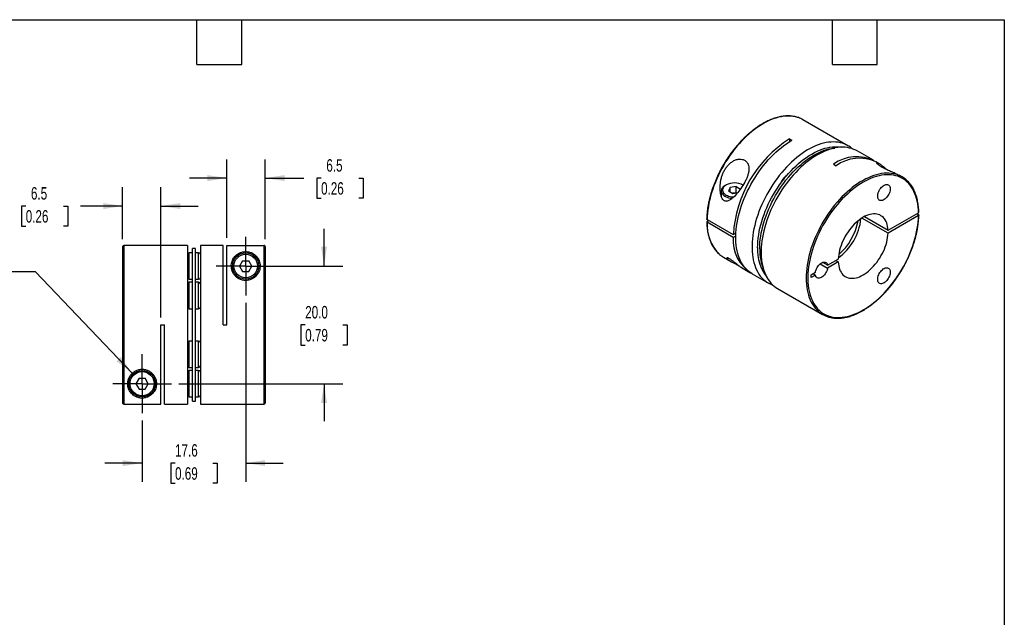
# Model space of a CAD drawing. Header units: millimetres. Extents: x 6 to 273, y 6 to 210.
# Tile 3 of 3: x 106 to 273, y 108 to 210. Entities that reach past the tile are written whole.
import ezdxf

# ---------------------------------------------------------------- set-up
doc = ezdxf.new("R2010")
doc.units = ezdxf.units.MM
doc.linetypes.add('SLD-Center', pattern=[19.05, 15.24, -1.27, 1.27, -1.27])
doc.linetypes.add('SLD-Solid', pattern=[0])
doc.layers.add('CENTER', color=40, linetype='SLD-Center')
doc.layers.add('DIMENSIONS', color=140, linetype='SLD-Solid', lineweight=25)
doc.layers.add('TEXT', color=140, linetype='SLD-Solid', lineweight=25)
doc.styles.add('SLDTEXTSTYLE0', font='TXT', dxfattribs={"width": 0.7})
doc.dimstyles.new('SLDDIMSTYLE3', dxfattribs={"dimtxt": 2.158008, "dimasz": 3.302, "dimexe": 0, "dimexo": 0.0625, "dimgap": 0.539502, "dimtad": 0, "dimtih": 1, "dimtoh": 1, "dimdec": 1, "dimrnd": 1e-09, "dimzin": 12, "dimdsep": 46, "dimtxsty": 'SLDTEXTSTYLE0', "dimsah": 1, "dimcen": 0.09, "dimadec": 0, "dimazin": 3, "dimtfac": 1, "dimtdec": 1, "dimtmove": 0, "dimatfit": 0, "dimfxl": 0, "dimfrac": 2, "dimtolj": 1, "dimtzin": 12, "dimarcsym": 0})
doc.dimstyles.new('SLDDIMSTYLE4', dxfattribs={"dimtxt": 2.158008, "dimasz": 3.302, "dimexe": 0, "dimexo": 0.0625, "dimgap": 0.539502, "dimtad": 0, "dimtih": 1, "dimtoh": 1, "dimdec": 1, "dimrnd": 1e-09, "dimzin": 4, "dimdsep": 46, "dimtxsty": 'SLDTEXTSTYLE0', "dimsah": 1, "dimcen": 0.09, "dimadec": 0, "dimazin": 1, "dimtfac": 1, "dimtdec": 1, "dimtmove": 0, "dimatfit": 0, "dimfxl": 0, "dimfrac": 2, "dimtolj": 1, "dimtzin": 12, "dimarcsym": 0})
doc.dimstyles.new('SLDDIMSTYLE5', dxfattribs={"dimtxt": 2.158008, "dimasz": 3.302, "dimexe": 0, "dimexo": 0.0625, "dimgap": 0.539502, "dimtad": 0, "dimtih": 1, "dimtoh": 1, "dimdec": 1, "dimrnd": 1e-09, "dimzin": 12, "dimdsep": 46, "dimtxsty": 'SLDTEXTSTYLE0', "dimsah": 1, "dimcen": 0, "dimadec": 0, "dimazin": 3, "dimtfac": 1, "dimtdec": 1, "dimtofl": 0, "dimtmove": 0, "dimatfit": 3, "dimfxl": 0, "dimfrac": 2, "dimtolj": 1, "dimtzin": 12, "dimarcsym": 0})

# ---------------------------------------------------------------- blocks, each defined once
blk = doc.blocks.new('_D_3')
at = {"layer": 'DIMENSIONS'}
for p, q in [((144.17, 161.41), (144.17, 130.99)), ((126.57, 141.41), (126.57, 130.99)), ((126.57, 134.17), (120.22, 134.17)), ((132.17, 134.17), (131.44, 134.17)), ((131.44, 134.17), (131.44, 130.74)), ((138.58, 134.17), (139.31, 134.17)), ((139.31, 134.17), (139.31, 130.74)), ((144.17, 134.17), (150.52, 134.17)), ((131.44, 130.74), (132.17, 130.74)), ((139.31, 130.74), (138.58, 130.74))]:
    blk.add_line(p, q, dxfattribs=at)
for points in [[(126.57, 134.17), (123.27, 134.67), (123.27, 133.66)], [(144.17, 134.17), (147.48, 133.66), (147.48, 134.67)]]:
    blk.add_solid(points, dxfattribs=at)
at = {"layer": 'DIMENSIONS', "char_height": 2.117, "attachment_point": 1, "style": 'SLDTEXTSTYLE0'}
for s, insert in [('17.6', (132.17, 137.38)), ('0.69', (132.17, 133.46))]:
    blk.add_mtext(s, dxfattribs=dict(at, insert=insert))
blk = doc.blocks.new('_D_4')
at = {"layer": 'DIMENSIONS'}
for p, q in [((157.49, 167.67), (157.49, 174.02)), ((145.44, 167.67), (160.66, 167.67)), ((154.28, 157.67), (153.55, 157.67)), ((153.55, 157.67), (153.55, 154.24)), ((160.69, 157.67), (161.42, 157.67)), ((161.42, 157.67), (161.42, 154.24)), ((153.55, 154.24), (154.28, 154.24)), ((161.42, 154.24), (160.69, 154.24)), ((132.83, 147.67), (160.66, 147.67)), ((157.49, 147.67), (157.49, 141.32))]:
    blk.add_line(p, q, dxfattribs=at)
for points in [[(157.49, 167.67), (157.99, 170.97), (156.98, 170.97)], [(157.49, 147.67), (156.98, 144.37), (157.99, 144.37)]]:
    blk.add_solid(points, dxfattribs=at)
at = {"layer": 'DIMENSIONS', "char_height": 2.117, "attachment_point": 1, "style": 'SLDTEXTSTYLE0'}
for s, insert in [('20.0', (154.28, 160.88)), ('0.79', (154.28, 156.97))]:
    blk.add_mtext(s, dxfattribs=dict(at, insert=insert))
blk = doc.blocks.new('_D_5')
at = {"layer": 'DIMENSIONS'}
for p, q in [((108.45, 166.69), (102.9, 166.69)), ((124.88, 149.45), (108.45, 166.69))]:
    blk.add_line(p, q, dxfattribs=at)
blk.add_solid([(124.88, 149.45), (122.97, 152.19), (122.24, 151.49)], dxfattribs=at)
at = {"layer": 'DIMENSIONS', "attachment_point": 1, "style": 'SLDTEXTSTYLE0'}
for s, insert, char_height in [('M2.6-0.45 X 10MM', (74.35, 169.42), 2.1167), ('SHCS X2', (81.5, 165.99), 2.117)]:
    blk.add_mtext(s, dxfattribs=dict(at, insert=insert, char_height=char_height))
blk = doc.blocks.new('_D_6')
at = {"layer": 'DIMENSIONS'}
for p, q in [((140.97, 172.44), (140.97, 185.79)), ((147.47, 172.24), (147.47, 185.79)), ((140.97, 182.62), (134.62, 182.62)), ((147.47, 182.62), (154.05, 182.62)), ((156.98, 182.62), (156.25, 182.62)), ((156.25, 182.62), (156.25, 179.19)), ((163.39, 182.62), (164.11, 182.62)), ((164.11, 182.62), (164.11, 179.19)), ((156.25, 179.19), (156.98, 179.19)), ((164.11, 179.19), (163.39, 179.19))]:
    blk.add_line(p, q, dxfattribs=at)
for points in [[(140.97, 182.62), (137.67, 183.13), (137.67, 182.11)], [(147.47, 182.62), (150.78, 182.11), (150.78, 183.13)]]:
    blk.add_solid(points, dxfattribs=at)
at = {"layer": 'DIMENSIONS', "char_height": 2.117, "attachment_point": 1, "style": 'SLDTEXTSTYLE0'}
for s, insert in [('6.5', (157.87, 185.83)), ('0.26', (156.98, 181.92))]:
    blk.add_mtext(s, dxfattribs=dict(at, insert=insert))
blk = doc.blocks.new('_D_7')
at = {"layer": 'DIMENSIONS'}
for p, q in [((123.27, 172.24), (123.27, 181.05)), ((129.77, 158.94), (129.77, 181.05)), ((106.8, 177.87), (106.07, 177.87)), ((106.07, 177.87), (106.07, 174.44)), ((113.21, 177.87), (113.93, 177.87)), ((113.93, 177.87), (113.93, 174.44)), ((123.27, 177.87), (116.13, 177.87)), ((129.77, 177.87), (136.12, 177.87)), ((106.07, 174.44), (106.8, 174.44)), ((113.93, 174.44), (113.21, 174.44))]:
    blk.add_line(p, q, dxfattribs=at)
for points in [[(123.27, 177.87), (119.97, 178.38), (119.97, 177.36)], [(129.77, 177.87), (133.08, 177.36), (133.08, 178.38)]]:
    blk.add_solid(points, dxfattribs=at)
at = {"layer": 'DIMENSIONS', "char_height": 2.117, "attachment_point": 1, "style": 'SLDTEXTSTYLE0'}
for s, insert in [('6.5', (107.69, 181.08)), ('0.26', (106.8, 177.17))]:
    blk.add_mtext(s, dxfattribs=dict(at, insert=insert))
blk = doc.blocks.new('SW_CENTERMARKSYMBOL_1')
at = {"layer": 'CENTER', "color": 0}
for p, q in [((0, 2.54), (0, 4.99)), ((0, 0), (0, 2.54)), ((-2.54, 0), (-4.99, 0)), ((0, 0), (-2.54, 0)), ((0, 0), (0, -2.54)), ((0, 0), (2.54, 0)), ((2.54, 0), (4.99, 0)), ((0, -2.54), (0, -4.99))]:
    blk.add_line(p, q, dxfattribs=at)
blk = doc.blocks.new('SW_CENTERMARKSYMBOL_2')
at = {"layer": 'CENTER', "color": 0}
for p, q in [((0, 2.54), (0, 4.99)), ((0, 0), (0, 2.54)), ((-2.54, 0), (-4.99, 0)), ((0, 0), (-2.54, 0)), ((0, 0), (0, -2.54)), ((0, 0), (2.54, 0)), ((2.54, 0), (4.99, 0)), ((0, -2.54), (0, -4.99))]:
    blk.add_line(p, q, dxfattribs=at)

msp = doc.modelspace()

# ---------------------------------------------------------------- linework, layer by layer
for p, q in [((246.48, 188.13), (238.85, 192.54)), ((236.55, 189.3), (236.98, 189.06)), ((236.55, 189.3), (236.55, 188.8)), ((250.8, 185.64), (248.04, 187.24)), ((244.05, 184.98), (244.47, 184.73)), ((251.79, 185.07), (251.22, 185.4)), ((255.68, 182.83), (255.18, 183.11)), ((225.77, 181.44), (225.63, 181.36)), ((226.48, 181.04), (226.2, 180.45)), ((227.49, 181.19), (226.48, 181.04)), ((226.48, 180.29), (226.48, 181.04)), ((227.49, 181.19), (228.23, 180.76)), ((227.49, 180.13), (227.49, 181.19)), ((224.97, 180.44), (224.97, 179.55)), ((226.2, 180.45), (226.95, 180.02)), ((227.49, 180.13), (226.91, 180.04)), ((226.95, 180.02), (227.75, 180.15)), ((227.53, 180.11), (227.49, 180.13)), ((253.31, 173.25), (248.86, 175.82)), ((249.28, 176.07), (253.31, 173.74)), ((253.31, 173.74), (258.47, 176.73)), ((258.47, 176.24), (253.31, 173.25)), ((258.47, 176.4), (258.19, 176.56)), ((222.55, 175.59), (227.01, 173.01)), ((222.84, 175.42), (222.55, 175.26)), ((227.01, 172.52), (222.55, 175.1)), ((227.01, 173.01), (227.45, 173.27)), ((227.43, 172.77), (227.01, 172.52)), ((123.27, 170.97), (123.27, 144.38)), ((134.27, 171.17), (123.47, 171.17)), ((123.47, 171.17), (123.47, 144.18)), ((134.27, 171.17), (134.27, 144.17)), ((135.62, 170.67), (135.12, 170.67)), ((135.12, 144.67), (135.12, 170.67)), ((135.62, 144.67), (135.62, 170.67)), ((140.37, 171.17), (136.47, 171.17)), ((136.47, 171.17), (136.47, 144.17)), ((140.37, 157.67), (140.37, 171.17)), ((140.97, 171.17), (147.27, 171.17)), ((140.97, 157.67), (140.97, 171.17)), ((147.27, 171.17), (147.27, 144.17)), ((147.47, 170.97), (147.47, 144.37)), ((135.12, 169.92), (134.57, 169.92)), ((134.57, 165.42), (134.57, 169.92)), ((136.17, 169.92), (135.62, 169.92)), ((136.17, 165.42), (136.17, 169.92)), ((225.35, 169.16), (226.68, 168.39)), ((143.65, 168.58), (143.12, 167.67)), ((143.12, 167.67), (143.65, 166.76)), ((143.65, 168.58), (144.7, 168.58)), ((145.22, 167.67), (144.7, 168.58)), ((144.7, 166.76), (145.22, 167.67)), ((228.39, 167.4), (229.8, 166.59)), ((241.79, 168.05), (243.04, 167.33)), ((243.04, 167.82), (242.21, 168.29)), ((243.04, 167.82), (244.83, 168.85)), ((244.83, 168.36), (243.04, 167.33)), ((244.41, 168.61), (244.83, 168.36)), ((143.65, 166.76), (144.7, 166.76)), ((230.23, 166.34), (232.99, 164.75)), ((240.23, 166.2), (240.96, 166.62)), ((240.23, 165.71), (240.23, 166.2)), ((240.96, 166.13), (240.23, 165.71)), ((240.96, 166.13), (240.53, 166.37)), ((134.57, 165.42), (135.12, 165.42)), ((135.12, 164.92), (134.57, 164.92)), ((134.57, 160.42), (134.57, 164.92)), ((135.62, 165.42), (136.17, 165.42)), ((136.17, 164.92), (135.62, 164.92)), ((136.17, 160.42), (136.17, 164.92)), ((234.54, 163.85), (242.18, 159.44)), ((134.57, 160.42), (135.12, 160.42)), ((135.62, 160.42), (136.17, 160.42)), ((129.77, 157.67), (130.37, 157.67)), ((129.77, 144.18), (129.77, 157.67)), ((130.37, 144.17), (130.37, 157.67)), ((140.37, 157.67), (140.97, 157.67)), ((135.12, 154.92), (134.57, 154.92)), ((134.57, 150.42), (134.57, 154.92)), ((136.17, 154.92), (135.62, 154.92)), ((136.17, 150.42), (136.17, 154.92)), ((134.57, 150.42), (135.12, 150.42)), ((135.12, 149.92), (134.57, 149.92)), ((134.57, 145.42), (134.57, 149.92)), ((135.62, 150.42), (136.17, 150.42)), ((136.17, 149.92), (135.62, 149.92)), ((136.17, 145.42), (136.17, 149.92)), ((126.05, 148.58), (125.52, 147.67)), ((125.52, 147.67), (126.05, 146.76)), ((126.05, 148.58), (127.1, 148.58)), ((127.62, 147.67), (127.1, 148.58)), ((127.1, 146.76), (127.62, 147.67)), ((126.05, 146.76), (127.1, 146.76)), ((123.47, 144.18), (129.77, 144.18)), ((130.37, 144.17), (134.27, 144.17)), ((134.57, 145.42), (135.12, 145.42)), ((135.12, 144.67), (135.62, 144.67)), ((135.62, 145.42), (136.17, 145.42)), ((136.47, 144.17), (147.27, 144.17))]:
    msp.add_line(p, q)
at = {"flags": 128}
for points in [[(238.06, 192.9), (237.94, 192.94), (237.57, 193.04), (237.19, 193.11), (236.8, 193.16), (236.4, 193.17), (235.98, 193.16), (235.56, 193.12), (235.13, 193.05), (234.69, 192.96), (234.25, 192.83), (233.8, 192.68), (233.35, 192.5), (232.89, 192.29), (232.43, 192.06), (231.98, 191.8), (231.52, 191.52), (231.06, 191.21), (230.61, 190.88), (230.16, 190.52), (229.71, 190.14), (229.27, 189.75), (228.84, 189.33), (228.41, 188.89), (227.99, 188.43), (227.58, 187.96), (227.18, 187.46), (226.8, 186.96), (226.42, 186.44), (226.06, 185.9), (225.71, 185.36), (225.38, 184.8), (225.06, 184.24), (224.76, 183.67), (224.48, 183.09), (224.21, 182.5), (223.96, 181.92), (223.73, 181.33), (223.52, 180.73), (223.33, 180.14), (223.16, 179.55), (223.01, 178.97), (222.88, 178.39), (222.77, 177.81), (222.68, 177.24), (222.62, 176.68), (222.58, 176.13), (222.55, 175.59)], [(230.23, 166.34), (229.99, 166.49), (229.68, 166.71), (229.39, 166.96), (229.12, 167.24), (228.87, 167.54), (228.63, 167.86), (228.42, 168.21), (228.23, 168.58), (228.05, 168.97), (227.9, 169.39), (227.77, 169.82), (227.66, 170.27), (227.57, 170.75), (227.5, 171.23), (227.46, 171.74), (227.43, 172.26), (227.43, 172.79), (227.46, 173.34), (227.5, 173.89), (227.57, 174.46), (227.66, 175.03), (227.77, 175.61), (227.9, 176.2), (228.05, 176.79), (228.23, 177.38), (228.42, 177.98), (228.63, 178.57), (228.87, 179.17), (229.12, 179.76), (229.39, 180.35), (229.68, 180.93), (229.99, 181.51), (230.31, 182.07), (230.65, 182.63), (231, 183.18), (231.37, 183.71), (231.75, 184.23), (232.14, 184.74), (232.54, 185.23), (232.95, 185.71), (233.38, 186.17), (233.81, 186.6), (234.25, 187.02), (234.69, 187.42), (235.14, 187.79), (235.6, 188.15), (236.06, 188.47), (236.52, 188.78), (236.98, 189.06)], [(247.22, 187.61), (247.21, 187.61), (246.92, 187.85), (246.61, 188.06), (246.28, 188.24), (245.94, 188.4), (245.58, 188.53), (245.22, 188.63), (244.83, 188.7), (244.44, 188.75), (244.04, 188.77), (243.62, 188.75), (243.2, 188.71), (242.77, 188.65), (242.33, 188.55), (241.89, 188.43), (241.44, 188.27), (240.99, 188.09), (240.54, 187.89), (240.08, 187.66), (239.62, 187.4), (239.16, 187.12), (238.71, 186.81), (238.25, 186.48), (237.8, 186.12), (237.36, 185.74), (236.92, 185.35), (236.48, 184.93), (236.06, 184.49), (235.64, 184.03), (235.23, 183.56), (234.83, 183.07), (234.44, 182.56), (234.07, 182.04), (233.71, 181.51), (233.36, 180.96), (233.03, 180.41), (232.71, 179.85), (232.41, 179.27), (232.12, 178.7), (231.85, 178.11), (231.6, 177.52), (231.37, 176.94), (231.16, 176.34), (230.97, 175.75), (230.8, 175.16), (230.65, 174.58), (230.52, 174), (230.41, 173.42), (230.32, 172.85), (230.26, 172.29), (230.21, 171.74), (230.19, 171.2), (230.19, 170.67), (230.21, 170.15), (230.26, 169.65), (230.32, 169.17), (230.41, 168.7), (230.52, 168.25), (230.65, 167.82), (230.8, 167.4), (230.97, 167.01), (231.16, 166.64), (231.37, 166.3), (231.6, 165.97), (231.85, 165.67), (232.12, 165.4), (232.41, 165.15), (232.71, 164.92), (233.03, 164.73), (233.36, 164.56), (233.71, 164.41), (233.81, 164.38)], [(231.14, 170.79), (231.15, 171.32), (231.19, 171.85), (231.24, 172.4), (231.32, 172.96), (231.42, 173.53), (231.54, 174.1), (231.68, 174.67), (231.84, 175.25), (232.03, 175.84), (232.23, 176.42), (232.45, 177), (232.69, 177.58), (232.95, 178.16), (233.23, 178.73), (233.52, 179.29), (233.84, 179.85), (234.16, 180.4), (234.5, 180.93), (234.86, 181.46), (235.23, 181.97), (235.61, 182.47), (236, 182.96), (236.41, 183.42), (236.82, 183.87), (237.24, 184.3), (237.67, 184.71), (238.1, 185.1), (238.54, 185.47), (238.99, 185.82), (239.43, 186.14), (239.88, 186.44), (240.34, 186.71), (240.79, 186.96), (241.24, 187.18), (241.68, 187.37), (242.13, 187.54), (242.57, 187.68), (243, 187.79), (243.43, 187.88), (243.85, 187.93), (244.27, 187.96), (244.67, 187.96), (245.06, 187.93), (245.44, 187.87), (245.45, 187.87)], [(231.5, 170.58), (231.51, 171.11), (231.54, 171.65), (231.6, 172.2), (231.67, 172.76), (231.77, 173.32), (231.89, 173.89), (232.03, 174.47), (232.2, 175.05), (232.38, 175.63), (232.58, 176.21), (232.8, 176.8), (233.05, 177.38), (233.31, 177.95), (233.58, 178.52), (233.88, 179.09), (234.19, 179.64), (234.52, 180.19), (234.86, 180.73), (235.21, 181.26), (235.58, 181.77), (235.96, 182.27), (236.36, 182.75), (236.76, 183.22), (237.17, 183.67), (237.59, 184.1), (238.02, 184.51), (238.46, 184.9), (238.9, 185.27), (239.34, 185.61), (239.79, 185.93), (240.24, 186.23), (240.69, 186.51), (241.14, 186.75), (241.59, 186.97), (242.04, 187.17), (242.48, 187.34), (242.92, 187.48), (243.36, 187.59), (243.79, 187.67), (244.21, 187.73), (244.25, 187.73)], [(248.04, 187.24), (247.84, 187.35), (247.49, 187.5), (247.14, 187.63), (246.77, 187.73), (246.39, 187.81), (246, 187.85), (245.59, 187.87), (245.18, 187.86), (244.76, 187.82), (244.33, 187.75), (243.89, 187.65), (243.45, 187.53), (243, 187.38), (242.55, 187.2), (242.09, 186.99), (241.63, 186.76), (241.18, 186.5), (240.72, 186.22), (240.26, 185.91), (239.81, 185.58), (239.36, 185.22), (238.91, 184.85), (238.47, 184.45), (238.04, 184.03), (237.61, 183.59), (237.19, 183.13), (236.78, 182.66), (236.39, 182.17), (236, 181.66), (235.62, 181.14), (235.26, 180.61), (234.91, 180.07), (234.58, 179.51), (234.26, 178.95), (233.96, 178.38), (233.68, 177.8), (233.41, 177.21), (233.16, 176.63), (232.93, 176.04), (232.72, 175.45), (232.53, 174.86), (232.36, 174.27), (232.2, 173.68), (232.07, 173.1), (231.97, 172.52), (231.88, 171.95), (231.81, 171.39), (231.77, 170.84), (231.75, 170.3), (231.75, 169.77), (231.77, 169.25), (231.81, 168.75), (231.88, 168.27), (231.97, 167.8), (232.07, 167.35), (232.2, 166.92), (232.36, 166.51), (232.53, 166.11), (232.72, 165.74), (232.93, 165.4), (233.16, 165.07), (233.41, 164.77), (233.68, 164.5), (233.96, 164.25), (234.26, 164.03), (234.54, 163.85)], [(235.51, 182.35), (235.64, 182.52), (235.67, 182.55)], [(254.89, 183.19), (254.6, 183.27), (254.23, 183.36), (253.84, 183.42), (253.44, 183.45), (253.03, 183.46), (252.62, 183.43), (252.19, 183.38), (251.76, 183.3), (251.32, 183.19), (250.87, 183.05), (250.42, 182.88), (249.96, 182.69), (249.51, 182.47), (249.05, 182.23), (248.59, 181.96), (248.13, 181.66), (247.68, 181.34), (247.23, 181), (246.78, 180.64), (246.33, 180.25), (245.9, 179.84), (245.47, 179.41), (245.04, 178.96), (244.63, 178.5), (244.23, 178.01), (243.83, 177.52), (243.45, 177), (243.08, 176.48), (242.73, 175.94), (242.39, 175.39), (242.06, 174.83), (241.75, 174.26), (241.46, 173.68), (241.18, 173.1), (240.92, 172.52), (240.68, 171.93), (240.46, 171.34), (240.26, 170.75), (240.08, 170.15), (239.91, 169.57), (239.77, 168.98), (239.65, 168.4), (239.56, 167.83), (239.48, 167.26), (239.43, 166.71), (239.39, 166.16), (239.38, 165.62), (239.39, 165.1), (239.43, 164.59), (239.48, 164.1), (239.56, 163.62), (239.65, 163.16), (239.77, 162.72), (239.91, 162.3), (240.08, 161.9), (240.26, 161.52), (240.46, 161.16), (240.68, 160.82), (240.92, 160.51), (241.18, 160.22), (241.46, 159.96), (241.51, 159.91)], [(258.47, 176.73), (258.45, 177.24), (258.41, 177.74), (258.34, 178.22), (258.25, 178.68), (258.15, 179.13), (258.02, 179.56), (257.87, 179.97), (257.7, 180.36), (257.5, 180.72), (257.29, 181.07), (257.06, 181.39), (256.82, 181.68), (256.55, 181.95), (256.26, 182.2), (255.96, 182.42), (255.65, 182.61), (255.31, 182.78), (254.97, 182.92), (254.61, 183.03), (254.23, 183.11), (253.85, 183.17), (253.45, 183.19), (253.04, 183.19), (252.62, 183.16), (252.2, 183.1), (251.77, 183.01), (251.33, 182.9), (250.88, 182.76), (250.44, 182.59), (249.98, 182.39), (249.53, 182.17), (249.08, 181.92), (248.62, 181.64), (248.17, 181.34), (247.72, 181.02), (247.27, 180.67), (246.82, 180.3), (246.39, 179.91), (245.95, 179.5), (245.53, 179.07), (245.11, 178.62), (244.7, 178.15), (244.31, 177.67), (243.92, 177.17), (243.54, 176.65), (243.18, 176.13), (242.84, 175.59), (242.5, 175.04), (242.18, 174.48), (241.88, 173.91), (241.6, 173.34), (241.33, 172.76), (241.08, 172.18), (240.85, 171.59), (240.64, 171), (240.45, 170.42), (240.28, 169.83), (240.12, 169.25), (239.99, 168.67), (239.89, 168.1), (239.8, 167.53), (239.73, 166.97), (239.69, 166.43), (239.67, 165.89), (239.67, 165.36), (239.69, 164.85), (239.73, 164.35), (239.8, 163.87), (239.89, 163.41), (239.99, 162.96), (240.12, 162.53), (240.28, 162.12), (240.45, 161.74), (240.64, 161.37), (240.85, 161.03), (241.08, 160.71), (241.33, 160.41), (241.6, 160.14), (241.88, 159.9), (242.18, 159.68), (242.5, 159.49), (242.84, 159.32), (243.18, 159.19), (243.54, 159.08), (243.92, 158.99), (244.31, 158.94), (244.7, 158.91), (245.11, 158.92), (245.53, 158.95), (245.95, 159.01), (246.39, 159.1), (246.82, 159.21), (247.27, 159.36), (247.72, 159.53), (248.17, 159.72), (248.62, 159.95), (249.08, 160.2), (249.53, 160.47), (249.98, 160.77), (250.44, 161.1), (250.88, 161.45), (251.33, 161.82), (251.77, 162.21), (252.2, 162.62), (252.62, 163.05), (253.04, 163.5), (253.45, 163.97), (253.85, 164.46), (254.23, 164.96), (254.61, 165.47), (254.97, 166), (255.31, 166.54), (255.65, 167.09), (255.96, 167.65), (256.26, 168.22), (256.55, 168.79), (256.82, 169.37), (257.06, 169.95), (257.29, 170.54), (257.5, 171.12), (257.7, 171.71), (257.87, 172.3), (258.02, 172.88), (258.15, 173.46), (258.25, 174.03), (258.34, 174.59), (258.41, 175.15), (258.45, 175.7), (258.47, 176.24)], [(225.63, 181.36), (225.45, 181.25), (225.3, 181.12), (225.17, 180.98), (225.08, 180.84), (225.01, 180.69), (224.98, 180.54), (224.97, 180.39), (225, 180.23), (225.06, 180.08), (225.15, 179.94), (225.27, 179.8), (225.41, 179.67), (225.58, 179.55), (225.78, 179.45), (225.99, 179.36), (226.22, 179.28), (226.47, 179.22), (226.72, 179.18), (226.81, 179.17)], [(225.77, 181.44), (225.6, 181.33), (225.46, 181.21), (225.34, 181.08), (225.26, 180.95), (225.2, 180.81), (225.17, 180.66), (225.18, 180.52), (225.21, 180.37), (225.28, 180.23), (225.37, 180.1), (225.49, 179.97), (225.64, 179.85), (225.81, 179.74), (226.01, 179.65), (226.22, 179.57), (226.45, 179.51), (226.69, 179.46), (226.94, 179.43), (227.11, 179.42)], [(251.54, 179.55), (251.55, 179.74), (251.59, 179.93), (251.64, 180.13), (251.72, 180.33), (251.81, 180.53), (251.93, 180.72), (252.05, 180.89), (252.19, 181.05), (252.34, 181.2), (252.49, 181.32), (252.64, 181.41), (252.8, 181.48), (252.95, 181.52), (253.09, 181.54), (253.22, 181.52), (253.34, 181.47), (253.44, 181.4), (253.53, 181.3), (253.59, 181.18), (253.64, 181.03), (253.66, 180.87), (253.66, 180.69), (253.64, 180.5), (253.59, 180.3), (253.53, 180.1), (253.44, 179.9), (253.34, 179.71), (253.22, 179.53), (253.09, 179.36), (252.95, 179.2), (252.8, 179.07), (252.64, 178.96), (252.49, 178.88), (252.34, 178.83), (252.19, 178.8), (252.05, 178.8), (251.93, 178.83), (251.81, 178.89), (251.72, 178.98), (251.64, 179.09), (251.59, 179.23), (251.55, 179.38), (251.54, 179.55)], [(253.31, 173.74), (253.28, 174.08), (253.23, 174.41), (253.16, 174.71), (253.07, 175), (252.96, 175.26), (252.82, 175.5), (252.67, 175.72), (252.5, 175.92), (252.31, 176.09), (252.1, 176.23), (251.88, 176.35), (251.64, 176.43), (251.39, 176.49), (251.13, 176.53), (250.85, 176.53), (250.57, 176.5), (250.28, 176.45), (249.98, 176.37), (249.68, 176.26), (249.38, 176.12), (249.07, 175.95), (248.76, 175.76), (248.46, 175.55), (248.15, 175.31), (247.86, 175.05), (247.57, 174.77), (247.28, 174.47), (247.01, 174.15), (246.75, 173.81), (246.5, 173.46), (246.26, 173.1), (246.04, 172.73), (245.83, 172.35), (245.64, 171.96), (245.47, 171.56), (245.31, 171.17), (245.18, 170.77), (245.07, 170.38), (244.98, 169.99), (244.91, 169.6), (244.86, 169.22), (244.83, 168.85)], [(244.83, 168.36), (244.86, 168.02), (244.91, 167.7), (244.98, 167.4), (245.07, 167.11), (245.18, 166.85), (245.31, 166.6), (245.47, 166.38), (245.64, 166.19), (245.83, 166.02), (246.04, 165.88), (246.26, 165.76), (246.5, 165.67), (246.75, 165.61), (247.01, 165.58), (247.28, 165.58), (247.57, 165.6), (247.86, 165.66), (248.15, 165.74), (248.46, 165.85), (248.76, 165.99), (249.07, 166.15), (249.38, 166.34), (249.68, 166.56), (249.98, 166.8), (250.28, 167.06), (250.57, 167.34), (250.85, 167.64), (251.13, 167.96), (251.39, 168.29), (251.64, 168.64), (251.88, 169.01), (252.1, 169.38), (252.31, 169.76), (252.5, 170.15), (252.67, 170.54), (252.82, 170.94), (252.96, 171.34), (253.07, 171.73), (253.16, 172.12), (253.23, 172.51), (253.28, 172.89), (253.31, 173.25)], [(240.96, 166.62), (241, 166.81), (241.06, 167.01), (241.14, 167.2), (241.24, 167.4), (241.36, 167.58), (241.48, 167.75), (241.62, 167.9), (241.77, 168.04), (241.92, 168.15), (242.07, 168.24), (242.23, 168.3), (242.37, 168.33), (242.51, 168.34), (242.64, 168.32), (242.75, 168.27), (242.85, 168.19), (242.93, 168.09), (243, 167.96), (243.04, 167.82)], [(243.04, 167.33), (243, 167.13), (242.93, 166.94), (242.85, 166.74), (242.75, 166.55), (242.64, 166.37), (242.51, 166.2), (242.37, 166.04), (242.23, 165.91), (242.07, 165.79), (241.92, 165.71), (241.77, 165.64), (241.62, 165.61), (241.48, 165.6), (241.36, 165.63), (241.24, 165.68), (241.14, 165.75), (241.06, 165.86), (241, 165.98), (240.96, 166.13)], [(251.54, 165.41), (251.55, 165.6), (251.59, 165.79), (251.64, 165.99), (251.72, 166.19), (251.81, 166.38), (251.93, 166.57), (252.05, 166.75), (252.19, 166.91), (252.34, 167.05), (252.49, 167.17), (252.64, 167.27), (252.8, 167.34), (252.95, 167.38), (253.09, 167.39), (253.22, 167.38), (253.34, 167.33), (253.44, 167.26), (253.53, 167.16), (253.59, 167.03), (253.64, 166.89), (253.66, 166.72), (253.66, 166.54), (253.64, 166.35), (253.59, 166.16), (253.53, 165.96), (253.44, 165.76), (253.34, 165.57), (253.22, 165.38), (253.09, 165.21), (252.95, 165.06), (252.8, 164.93), (252.64, 164.82), (252.49, 164.74), (252.34, 164.68), (252.19, 164.66), (252.05, 164.66), (251.93, 164.69), (251.81, 164.75), (251.72, 164.84), (251.64, 164.95), (251.59, 165.08), (251.55, 165.24), (251.54, 165.41)]]:
    msp.add_lwpolyline(points, dxfattribs=at)
for centre, radius in [((144.17, 167.67), 2.25), ((144.17, 167.67), 2), ((126.57, 147.67), 2.25), ((126.57, 147.67), 2.05)]:
    msp.add_circle(centre, radius)
for centre, radius, start, end in [((236.58, 188.6), 4.55, 60.0284, 70.8864), ((247.79, 171.78), 20.81, 122.6644, 176.6004), ((247.96, 179.63), 6.63, 62.6745, 126.2027), ((248.42, 179.29), 6.72, 65.3377, 125.9728), ((253.41, 178.89), 4.54, 49.1793, 70.9152), ((227.22, 178.66), 3.14, 62.4976, 117.4971), ((239.3, 176.69), 9.44, 305.8963, 354.109), ((229.73, 174.74), 7.18, 177.1317, 225.0076), ((238.65, 177.07), 9.71, 310.216, 349.7893), ((233.52, 171.99), 6.53, 175.2676, 237.5987), ((123.47, 170.97), 0.2, 90, 180), ((238.63, 170.37), 7.5, 176.7761, 217.7494), ((134.57, 169.62), 0.3, 90, 180), ((136.17, 169.62), 0.3, 0, 90), ((227.63, 173.1), 4.56, 229.1795, 239.9692), ((240.3, 170.37), 8.8, 178.6308, 203.3589), ((134.57, 165.72), 0.3, 180, 270), ((136.17, 165.72), 0.3, 270, 0), ((134.57, 164.62), 0.3, 90, 180), ((136.17, 164.62), 0.3, 0, 90), ((134.57, 160.72), 0.3, 180, 270), ((136.17, 160.72), 0.3, 270, 0), ((244.45, 163.37), 4.54, 229.6536, 250.8933), ((134.57, 154.62), 0.3, 90, 180), ((136.17, 154.62), 0.3, 0, 90), ((134.57, 150.72), 0.3, 180, 270), ((136.17, 150.72), 0.3, 270, 0), ((134.57, 149.62), 0.3, 90, 180), ((136.17, 149.62), 0.3, 0, 90), ((134.57, 145.72), 0.3, 180, 270), ((136.17, 145.72), 0.3, 270, 0), ((147.27, 144.37), 0.2, 270, 0)]:
    msp.add_arc(centre, radius, start, end)
for points, knots in [([(238.04, 192.91), (238.02, 192.92), (237.88, 192.97), (237.62, 193.04), (237.26, 193.12), (236.88, 193.17), (236.5, 193.19), (236.11, 193.19), (235.71, 193.17), (235.3, 193.12), (234.88, 193.04), (234.46, 192.94), (234.03, 192.81), (233.6, 192.66), (233.17, 192.48), (232.73, 192.28), (232.3, 192.05), (231.86, 191.81), (231.42, 191.54), (230.99, 191.24), (230.56, 190.93), (230.13, 190.59), (229.7, 190.24), (229.28, 189.87), (228.87, 189.47), (228.46, 189.06), (228.06, 188.64), (227.67, 188.19), (227.29, 187.73), (226.92, 187.26), (226.56, 186.78), (226.21, 186.28), (225.87, 185.77), (225.54, 185.25), (225.23, 184.72), (224.93, 184.19), (224.65, 183.64), (224.38, 183.09), (224.13, 182.54), (223.9, 181.98), (223.68, 181.42), (223.48, 180.86), (223.29, 180.3), (223.13, 179.74), (222.98, 179.19), (222.85, 178.63), (222.74, 178.08), (222.65, 177.54), (222.58, 177), (222.53, 176.47), (222.51, 176.03), (222.5, 175.76), (222.5, 175.67)], [0, 0, 0, 0, 0.004191, 0.024442, 0.044717, 0.065024, 0.085367, 0.105747, 0.126163, 0.146611, 0.167088, 0.187589, 0.208109, 0.228643, 0.249186, 0.269737, 0.290291, 0.310846, 0.331401, 0.351954, 0.372505, 0.393052, 0.413597, 0.434137, 0.454675, 0.475209, 0.49574, 0.516269, 0.536795, 0.557319, 0.577841, 0.598362, 0.618881, 0.6394, 0.659919, 0.680437, 0.700956, 0.721475, 0.741995, 0.762517, 0.78304, 0.803566, 0.824094, 0.844624, 0.865158, 0.885695, 0.906236, 0.926781, 0.947329, 0.967882, 0.988439, 1, 1, 1, 1]), ([(228.95, 181.91), (229.05, 182.09), (229.15, 182.28), (229.32, 182.67), (229.39, 182.86), (229.52, 183.26), (229.58, 183.45), (229.65, 183.85), (229.67, 184.04), (229.67, 184.42), (229.65, 184.61), (229.55, 184.95), (229.48, 185.11), (229.33, 185.32), (229.28, 185.38), (229.16, 185.5), (229.09, 185.55), (228.87, 185.69), (228.71, 185.76), (228.36, 185.84), (228.17, 185.85), (227.79, 185.82), (227.6, 185.78), (227.22, 185.64), (227.03, 185.55), (226.69, 185.33), (226.52, 185.2), (226.21, 184.92), (226.07, 184.77), (225.81, 184.44), (225.69, 184.27), (225.48, 183.9), (225.38, 183.72), (225.21, 183.33), (225.14, 183.14), (225.01, 182.74), (224.96, 182.54), (224.87, 182.13), (224.84, 181.92), (224.77, 181.3), (224.75, 180.88), (224.81, 180.25), (224.84, 180.04), (224.91, 179.74), (224.93, 179.64), (225, 179.45), (225.03, 179.35), (225.16, 179.08), (225.28, 178.91), (225.5, 178.75), (225.57, 178.72), (225.73, 178.68), (225.81, 178.67), (225.97, 178.69), (226.05, 178.71), (226.21, 178.77), (226.28, 178.8), (226.5, 178.92), (226.64, 179.03), (227.06, 179.36), (227.32, 179.63), (227.82, 180.21), (228.07, 180.53), (228.53, 181.19), (228.75, 181.54), (228.95, 181.91)], [0, 0, 0, 0, 0.03125, 0.03125, 0.0625, 0.0625, 0.09375, 0.09375, 0.125, 0.125, 0.15625, 0.15625, 0.1875, 0.1875, 0.203125, 0.203125, 0.21875, 0.21875, 0.25, 0.25, 0.28125, 0.28125, 0.3125, 0.3125, 0.34375, 0.34375, 0.375, 0.375, 0.40625, 0.40625, 0.4375, 0.4375, 0.46875, 0.46875, 0.5, 0.5, 0.53125, 0.53125, 0.5625, 0.5625, 0.625, 0.625, 0.65625, 0.65625, 0.671875, 0.671875, 0.6875, 0.6875, 0.71875, 0.71875, 0.734375, 0.734375, 0.75, 0.75, 0.765625, 0.765625, 0.78125, 0.78125, 0.8125, 0.8125, 0.875, 0.875, 0.9375, 0.9375, 1, 1, 1, 1]), ([(252.07, 184.89), (252, 184.94), (251.85, 185.04), (251.65, 185.15), (251.48, 185.22), (251.38, 185.24), (251.35, 185.21), (251.37, 185.15), (251.43, 185.07), (251.54, 184.97), (251.69, 184.86), (251.89, 184.73), (252.14, 184.58), (252.44, 184.42), (252.78, 184.25), (253.15, 184.08), (253.53, 183.9), (253.93, 183.73), (254.33, 183.55), (254.74, 183.35), (255.03, 183.2), (255.17, 183.12), (255.18, 183.11)], [0, 0, 0, 0, 0.057274, 0.115186, 0.18162, 0.249773, 0.295397, 0.34194, 0.383407, 0.425837, 0.466218, 0.507696, 0.550504, 0.594721, 0.643274, 0.69371, 0.742197, 0.792075, 0.851768, 0.913133, 0.988991, 1, 1, 1, 1]), ([(252.96, 184.17), (252.91, 184.21), (252.78, 184.33), (252.56, 184.52), (252.31, 184.72), (252.15, 184.83), (252.07, 184.89)], [0, 0, 0, 0, 0.138862, 0.421127, 0.710595, 1, 1, 1, 1]), ([(236.17, 183.15), (236.14, 183.12), (236.04, 183.06), (235.88, 182.93), (235.71, 182.77), (235.54, 182.59), (235.39, 182.4), (235.25, 182.19), (235.12, 181.97), (235.02, 181.76), (234.96, 181.62), (234.93, 181.55)], [0, 0, 0, 0, 0.073497, 0.191845, 0.309952, 0.427743, 0.545252, 0.662567, 0.7798, 0.897077, 1, 1, 1, 1]), ([(258.53, 176.81), (258.53, 176.9), (258.52, 177.15), (258.49, 177.56), (258.44, 178.03), (258.37, 178.49), (258.28, 178.94), (258.18, 179.36), (258.05, 179.77), (257.9, 180.17), (257.73, 180.54), (257.55, 180.9), (257.34, 181.23), (257.12, 181.55), (256.88, 181.84), (256.64, 182.1), (256.47, 182.25), (256.39, 182.31)], [0, 0, 0, 0, 0.036766, 0.106546, 0.176335, 0.24612, 0.315891, 0.385638, 0.455348, 0.525006, 0.594595, 0.664097, 0.733496, 0.802777, 0.87193, 0.940953, 1, 1, 1, 1]), ([(222.55, 175.59), (222.54, 175.6), (222.51, 175.62), (222.49, 175.65), (222.5, 175.66), (222.5, 175.67)], [0, 0, 0, 0, 0.423637, 0.847273, 1, 1, 1, 1]), ([(242.98, 159.08), (243.01, 159.07), (243.14, 159.02), (243.41, 158.95), (243.77, 158.87), (244.14, 158.82), (244.53, 158.79), (244.92, 158.79), (245.32, 158.82), (245.73, 158.87), (246.15, 158.95), (246.57, 159.05), (246.99, 159.18), (247.42, 159.33), (247.86, 159.51), (248.29, 159.71), (248.73, 159.93), (249.16, 160.18), (249.6, 160.45), (250.04, 160.74), (250.47, 161.06), (250.9, 161.39), (251.32, 161.75), (251.74, 162.12), (252.15, 162.51), (252.56, 162.92), (252.96, 163.35), (253.35, 163.79), (253.73, 164.25), (254.11, 164.72), (254.47, 165.21), (254.82, 165.71), (255.16, 166.22), (255.48, 166.74), (255.79, 167.26), (256.09, 167.8), (256.37, 168.34), (256.64, 168.89), (256.89, 169.45), (257.13, 170), (257.35, 170.56), (257.55, 171.12), (257.73, 171.68), (257.9, 172.24), (258.05, 172.8), (258.17, 173.35), (258.28, 173.9), (258.37, 174.44), (258.44, 174.98), (258.49, 175.51), (258.52, 175.96), (258.53, 176.22), (258.53, 176.32)], [0, 0, 0, 0, 0.004192, 0.024442, 0.044718, 0.065025, 0.085367, 0.105747, 0.126163, 0.146612, 0.167089, 0.18759, 0.208109, 0.228643, 0.249187, 0.269737, 0.290291, 0.310847, 0.331402, 0.351955, 0.372505, 0.393053, 0.413597, 0.434138, 0.454675, 0.47521, 0.495741, 0.516269, 0.536795, 0.557319, 0.577841, 0.598362, 0.618882, 0.6394, 0.659919, 0.680437, 0.700956, 0.721475, 0.741996, 0.762517, 0.783041, 0.803566, 0.824094, 0.844624, 0.865158, 0.885695, 0.906236, 0.926781, 0.947329, 0.967882, 0.988439, 1, 1, 1, 1]), ([(258.47, 176.73), (258.48, 176.74), (258.51, 176.76), (258.53, 176.79), (258.53, 176.8), (258.53, 176.81)], [0, 0, 0, 0, 0.423639, 0.847279, 1, 1, 1, 1]), ([(258.47, 176.4), (258.51, 176.38), (258.53, 176.35), (258.53, 176.29), (258.51, 176.26), (258.47, 176.24)], [0, 0, 0, 0, 0.5, 0.5, 1, 1, 1, 1]), ([(222.55, 175.26), (222.52, 175.24), (222.5, 175.21), (222.5, 175.15), (222.52, 175.12), (222.55, 175.1)], [0, 0, 0, 0, 0.5, 0.5, 1, 1, 1, 1]), ([(222.5, 175.18), (222.5, 175.09), (222.5, 174.84), (222.53, 174.43), (222.58, 173.95), (222.65, 173.49), (222.74, 173.05), (222.85, 172.62), (222.98, 172.21), (223.13, 171.82), (223.29, 171.44), (223.48, 171.09), (223.68, 170.75), (223.9, 170.44), (224.14, 170.15), (224.38, 169.89), (224.55, 169.74), (224.63, 169.67)], [0, 0, 0, 0, 0.0367661, 0.1065458, 0.1763354, 0.24612, 0.3158911, 0.3856381, 0.4553481, 0.525006, 0.594595, 0.6640974, 0.7334963, 0.8027771, 0.8719301, 0.9409527, 1, 1, 1, 1]), ([(147.47, 170.97), (147.47, 171.02), (147.45, 171.07), (147.38, 171.15), (147.33, 171.17), (147.27, 171.17)], [0, 0, 0, 0, 0.5, 0.5, 1, 1, 1, 1]), ([(141.72, 167.67), (141.72, 167.53), (141.74, 167.39), (141.79, 167.09), (141.83, 166.94), (141.95, 166.64), (142.02, 166.49), (142.21, 166.2), (142.32, 166.06), (142.58, 165.8), (142.74, 165.68), (143.07, 165.47), (143.26, 165.39), (143.56, 165.3), (143.66, 165.28), (143.87, 165.24), (143.97, 165.23), (144.29, 165.22), (144.5, 165.24), (144.91, 165.33), (145.1, 165.4), (145.46, 165.58), (145.62, 165.69), (145.91, 165.93), (146.04, 166.07), (146.25, 166.35), (146.33, 166.5), (146.47, 166.8), (146.52, 166.95), (146.59, 167.24), (146.61, 167.39), (146.63, 167.68), (146.62, 167.82), (146.59, 168.09), (146.57, 168.22), (146.49, 168.47), (146.45, 168.59), (146.34, 168.83), (146.28, 168.94), (146.06, 169.26), (145.89, 169.45), (145.56, 169.7), (145.44, 169.78), (145.24, 169.88), (145.17, 169.91), (145.02, 169.98), (144.93, 170), (144.68, 170.08), (144.48, 170.11), (144.16, 170.13), (144.05, 170.12), (143.85, 170.1), (143.75, 170.09), (143.56, 170.05), (143.47, 170.02), (143.31, 169.97), (143.24, 169.94), (143.02, 169.84), (142.9, 169.77), (142.55, 169.53), (142.37, 169.35), (142.06, 168.94), (141.94, 168.71), (141.77, 168.22), (141.72, 167.96), (141.72, 167.67)], [0, 0, 0, 0, 0.03125, 0.03125, 0.0625, 0.0625, 0.09375, 0.09375, 0.125, 0.125, 0.15625, 0.15625, 0.1875, 0.1875, 0.203125, 0.203125, 0.21875, 0.21875, 0.25, 0.25, 0.28125, 0.28125, 0.3125, 0.3125, 0.34375, 0.34375, 0.375, 0.375, 0.40625, 0.40625, 0.4375, 0.4375, 0.46875, 0.46875, 0.5, 0.5, 0.53125, 0.53125, 0.5625, 0.5625, 0.625, 0.625, 0.65625, 0.65625, 0.671875, 0.671875, 0.6875, 0.6875, 0.71875, 0.71875, 0.734375, 0.734375, 0.75, 0.75, 0.765625, 0.765625, 0.78125, 0.78125, 0.8125, 0.8125, 0.875, 0.875, 0.9375, 0.9375, 1, 1, 1, 1]), ([(228.14, 167.57), (228.05, 167.63), (227.88, 167.75), (227.59, 167.98), (227.32, 168.19), (227.07, 168.39), (226.88, 168.54), (226.71, 168.67), (226.55, 168.78), (226.36, 168.91), (226.17, 169.01), (226.05, 169.06), (225.98, 169.07), (225.93, 169.06), (225.91, 169.03), (225.93, 168.97), (225.99, 168.88), (226.13, 168.75), (226.32, 168.61), (226.55, 168.47), (226.8, 168.32), (227.03, 168.2), (227.26, 168.08), (227.5, 167.95), (227.73, 167.83), (227.87, 167.75), (227.92, 167.73)], [0, 0, 0, 0, 0.069756, 0.128901, 0.189559, 0.226714, 0.26468, 0.287736, 0.311344, 0.343299, 0.38017, 0.416774, 0.442524, 0.468914, 0.504788, 0.541323, 0.600899, 0.662032, 0.720385, 0.780273, 0.823355, 0.867524, 0.899486, 0.932282, 0.977993, 1, 1, 1, 1]), ([(228.4, 167.4), (228.37, 167.41), (228.31, 167.45), (228.21, 167.52), (228.14, 167.57)], [0, 0, 0, 0, 0.348265, 1, 1, 1, 1]), ([(129.02, 147.67), (129.02, 147.81), (129.01, 147.96), (128.96, 148.26), (128.92, 148.41), (128.8, 148.71), (128.73, 148.85), (128.54, 149.14), (128.43, 149.28), (128.17, 149.55), (128.01, 149.67), (127.67, 149.87), (127.49, 149.96), (127.19, 150.05), (127.09, 150.07), (126.88, 150.11), (126.77, 150.12), (126.46, 150.13), (126.25, 150.11), (125.84, 150.02), (125.65, 149.95), (125.29, 149.77), (125.12, 149.66), (124.84, 149.41), (124.71, 149.27), (124.5, 148.99), (124.42, 148.85), (124.28, 148.55), (124.23, 148.4), (124.16, 148.1), (124.14, 147.95), (124.12, 147.67), (124.12, 147.53), (124.16, 147.26), (124.18, 147.13), (124.25, 146.87), (124.3, 146.75), (124.41, 146.52), (124.47, 146.41), (124.69, 146.09), (124.86, 145.9), (125.19, 145.65), (125.31, 145.57), (125.51, 145.46), (125.58, 145.43), (125.73, 145.37), (125.81, 145.34), (126.07, 145.27), (126.27, 145.23), (126.59, 145.22), (126.69, 145.22), (126.9, 145.24), (127, 145.26), (127.19, 145.3), (127.27, 145.32), (127.44, 145.38), (127.51, 145.41), (127.73, 145.5), (127.85, 145.58), (128.2, 145.82), (128.38, 146), (128.69, 146.41), (128.81, 146.64), (128.98, 147.13), (129.02, 147.39), (129.02, 147.67)], [0, 0, 0, 0, 0.03125, 0.03125, 0.0625, 0.0625, 0.09375, 0.09375, 0.125, 0.125, 0.15625, 0.15625, 0.1875, 0.1875, 0.203125, 0.203125, 0.21875, 0.21875, 0.25, 0.25, 0.28125, 0.28125, 0.3125, 0.3125, 0.34375, 0.34375, 0.375, 0.375, 0.40625, 0.40625, 0.4375, 0.4375, 0.46875, 0.46875, 0.5, 0.5, 0.53125, 0.53125, 0.5625, 0.5625, 0.625, 0.625, 0.65625, 0.65625, 0.671875, 0.671875, 0.6875, 0.6875, 0.71875, 0.71875, 0.734375, 0.734375, 0.75, 0.75, 0.765625, 0.765625, 0.78125, 0.78125, 0.8125, 0.8125, 0.875, 0.875, 0.9375, 0.9375, 1, 1, 1, 1]), ([(123.47, 144.18), (123.42, 144.18), (123.37, 144.2), (123.3, 144.27), (123.27, 144.32), (123.27, 144.38)], [0, 0, 0, 0, 0.5, 0.5, 1, 1, 1, 1])]:
    msp.add_open_spline(points, degree=3, knots=knots)
at = {"layer": 'TEXT'}
for p, q in [((6.35, 209.55), (273.05, 209.55)), ((135.89, 201.93), (135.89, 209.55)), ((143.51, 201.93), (143.51, 209.55)), ((243.84, 201.93), (243.84, 209.55)), ((251.46, 201.93), (251.46, 209.55)), ((273.05, 209.55), (273.05, 6.35)), ((135.89, 201.93), (143.51, 201.93)), ((243.84, 201.93), (251.46, 201.93))]:
    msp.add_line(p, q, dxfattribs=at)

# ---------------------------------------------------------------- block references
at = {"layer": 'CENTER'}
for name, p in [('SW_CENTERMARKSYMBOL_2', (144.17, 167.67)), ('SW_CENTERMARKSYMBOL_1', (126.57, 147.67))]:
    msp.add_blockref(name, p, dxfattribs=at)

# ---------------------------------------------------------------- dimensions: what is measured, and where the dimension line sits
at = {"layer": 'DIMENSIONS'}
for base, p1, p2, picture, middle in [((147.47, 182.62), (140.97, 171.17), (147.47, 170.97), '_D_6', (160.18, 182.62)), ((123.27, 177.87), (129.77, 157.67), (123.27, 170.97), '_D_7', (110, 177.87)), ((126.57, 134.17), (144.17, 162.68), (126.57, 142.68), '_D_3', (135.37, 134.17))]:
    dim = msp.add_linear_dim(base=base, p1=p1, p2=p2, dimstyle='SLDDIMSTYLE3', dxfattribs=at)
    dim.commit()
    dim.dimension.update_dxf_attribs({"geometry": picture, "text_midpoint": middle, "dimtype": 160})
dim = msp.add_linear_dim(base=(157.49, 167.67), p1=(131.56, 147.67), p2=(144.17, 167.67), angle=90, dimstyle='SLDDIMSTYLE4', dxfattribs=at)
dim.commit()
dim.dimension.update_dxf_attribs({"geometry": '_D_4', "text_midpoint": (157.49, 157.67), "dimtype": 160})
dim = msp.add_diameter_dim_2p(p1=(128.26, 145.9), p2=(124.88, 149.45), text='M2.6-0.45 X 10MM\\PSHCS X2', dimstyle='SLDDIMSTYLE5', override={"dimpost": '<>'}, dxfattribs=at)
dim.commit()
dim.dimension.update_dxf_attribs({"geometry": '_D_5', "text_midpoint": (87.83, 166.69), "dimtype": 163})

doc.saveas('drawing.dxf')
